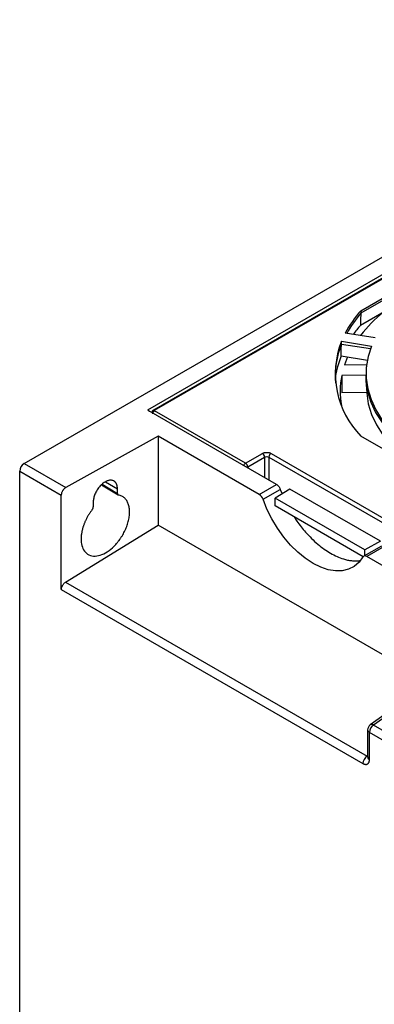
# Model space of a CAD drawing. Header units: inches. Extents: x -257 to -77, y 218 to 441.
# Tile 6 of 16: x -257 to -217, y 328 to 441. Entities that reach past the tile are written whole.
import ezdxf

# ---------------------------------------------------------------- set-up
doc = ezdxf.new("R2010")
doc.units = ezdxf.units.IN
doc.header["$MEASUREMENT"] = 0

# ---------------------------------------------------------------- blocks, each defined once
blk = doc.blocks.new('block 4')
at = {"color": 7, "lineweight": 25}
blk.add_open_spline([(-217.16, 360.3), (-217.34, 360.17), (-217.46, 359.95), (-217.46, 359.73)], degree=3, dxfattribs=at)
blk = doc.blocks.new('block 5')
at = {"color": 7, "lineweight": 25}
blk.add_lwpolyline([(-210.07, 365.29), (-217.16, 360.3)], dxfattribs=at)
blk = doc.blocks.new('block 7')
at = {"color": 7, "lineweight": 25}
blk.add_lwpolyline([(-217.46, 359.73), (-217.46, 356.58)], dxfattribs=at)
blk = doc.blocks.new('block 17')
at = {"color": 7, "lineweight": 25}
blk.add_lwpolyline([(-215.87, 380.79), (-217.9, 379.62)], dxfattribs=at)
blk = doc.blocks.new('block 27')
at = {"color": 7, "lineweight": 25}
blk.add_lwpolyline([(-217.59, 401.43), (-217.62, 401.15)], dxfattribs=at)
blk = doc.blocks.new('block 28')
at = {"color": 7, "lineweight": 25}
blk.add_lwpolyline([(-217.65, 399.77), (-217.56, 398.34)], dxfattribs=at)
blk = doc.blocks.new('block 33')
at = {"color": 7, "lineweight": 25}
blk.add_lwpolyline([(-247.92, 387.81), (-246.01, 386.64)], dxfattribs=at)
blk = doc.blocks.new('block 43')
at = {"color": 7, "lineweight": 25}
blk.add_open_spline([(-241.96, 396.37), (-241.99, 396.36), (-242.02, 396.34), (-242.04, 396.32), (-242.06, 396.29), (-242.08, 396.26), (-242.1, 396.23), (-242.11, 396.2), (-242.12, 396.17), (-242.13, 396.14), (-242.13, 396.11), (-242.13, 396.09), (-242.13, 396.06)], degree=3, knots=[0, 0, 0, 0, 1, 1, 1, 2, 2, 2, 3, 3, 3, 4, 4, 4, 4], dxfattribs=at)
blk = doc.blocks.new('block 44')
at = {"color": 7, "lineweight": 25}
blk.add_lwpolyline([(-242.14, 396.08), (-242.13, 396.07)], dxfattribs=at)
blk = doc.blocks.new('block 45')
at = {"color": 7, "lineweight": 25}
blk.add_lwpolyline([(-192.32, 425.02), (-241.97, 396.36)], dxfattribs=at)
blk = doc.blocks.new('block 292')
at = {"color": 7, "lineweight": 25}
blk.add_lwpolyline([(-257.27, 263.63), (-257.27, 389.37)], dxfattribs=at)
blk = doc.blocks.new('block 293')
at = {"color": 7, "lineweight": 25}
blk.add_lwpolyline([(-257.27, 389.37), (-252.51, 386.62)], dxfattribs=at)
blk = doc.blocks.new('block 294')
at = {"color": 7, "lineweight": 25}
blk.add_lwpolyline([(-252.51, 375.79), (-252.51, 386.62)], dxfattribs=at)
blk = doc.blocks.new('block 295')
at = {"color": 7, "lineweight": 25}
blk.add_lwpolyline([(-252.51, 375.79), (-217.99, 355.87)], dxfattribs=at)
blk = doc.blocks.new('block 296')
at = {"color": 7, "lineweight": 25}
blk.add_open_spline([(-217.99, 355.87), (-217.97, 355.86), (-217.95, 355.84), (-217.93, 355.83), (-217.91, 355.82), (-217.89, 355.82), (-217.87, 355.81), (-217.85, 355.8), (-217.83, 355.79), (-217.81, 355.79), (-217.79, 355.78), (-217.77, 355.78), (-217.75, 355.78), (-217.73, 355.77), (-217.71, 355.77), (-217.7, 355.77), (-217.68, 355.77), (-217.66, 355.77), (-217.64, 355.77), (-217.63, 355.77), (-217.61, 355.77), (-217.59, 355.77), (-217.58, 355.77), (-217.56, 355.78), (-217.55, 355.78), (-217.53, 355.79), (-217.52, 355.79), (-217.5, 355.8), (-217.48, 355.81), (-217.45, 355.82), (-217.43, 355.84), (-217.41, 355.86), (-217.39, 355.88), (-217.37, 355.9), (-217.35, 355.92), (-217.33, 355.95), (-217.32, 355.97), (-217.3, 356), (-217.29, 356.03), (-217.28, 356.07), (-217.27, 356.1), (-217.26, 356.14), (-217.26, 356.17), (-217.25, 356.21), (-217.25, 356.25), (-217.25, 356.3)], degree=3, knots=[0, 0, 0, 0, 1, 1, 1, 2, 2, 2, 3, 3, 3, 4, 4, 4, 5, 5, 5, 6, 6, 6, 7, 7, 7, 8, 8, 8, 9, 9, 9, 10, 10, 10, 11, 11, 11, 12, 12, 12, 13, 13, 13, 14, 14, 14, 15, 15, 15, 15], dxfattribs=at)
blk = doc.blocks.new('block 297')
at = {"color": 7, "lineweight": 25}
blk.add_lwpolyline([(-217.25, 356.3), (-217.25, 359.44)], dxfattribs=at)
blk = doc.blocks.new('block 298')
at = {"color": 7, "lineweight": 25}
blk.add_open_spline([(-216.78, 360.28), (-217.06, 360.09), (-217.23, 359.78), (-217.25, 359.44)], degree=3, dxfattribs=at)
blk = doc.blocks.new('block 299')
at = {"color": 7, "lineweight": 25}
blk.add_lwpolyline([(-209.7, 365.28), (-216.78, 360.28)], dxfattribs=at)
blk = doc.blocks.new('block 307')
at = {"color": 7, "lineweight": 25}
blk.add_lwpolyline([(-207.64, 373.86), (-217.55, 379.59)], dxfattribs=at)
blk = doc.blocks.new('block 308')
at = {"color": 7, "lineweight": 25}
blk.add_lwpolyline([(-215.57, 380.73), (-217.55, 379.59)], dxfattribs=at)
blk = doc.blocks.new('block 317')
at = {"color": 7, "lineweight": 25}
blk.add_open_spline([(-217.52, 356.71), (-217.8, 356.52), (-217.98, 356.21), (-217.99, 355.87)], degree=3, dxfattribs=at)
blk = doc.blocks.new('block 318')
at = {"color": 7, "lineweight": 25}
blk.add_lwpolyline([(-217.52, 356.71), (-217.4, 356.79)], dxfattribs=at)
blk = doc.blocks.new('block 367')
at = {"color": 7, "lineweight": 25}
blk.add_lwpolyline([(-241.83, 396.34), (-192.18, 425.01)], dxfattribs=at)
blk = doc.blocks.new('block 370')
at = {"color": 7, "lineweight": 25}
blk.add_lwpolyline([(-228.51, 391.4), (-209.4, 380.37)], dxfattribs=at)
blk = doc.blocks.new('block 371')
at = {"color": 7, "lineweight": 25}
blk.add_open_spline([(-229.5, 391.4), (-229.48, 391.41), (-229.47, 391.42), (-229.45, 391.43), (-229.43, 391.44), (-229.41, 391.44), (-229.39, 391.45), (-229.38, 391.46), (-229.36, 391.47), (-229.34, 391.47), (-229.32, 391.48), (-229.3, 391.48), (-229.27, 391.49), (-229.23, 391.5), (-229.19, 391.51), (-229.14, 391.51), (-229.1, 391.52), (-229.05, 391.52), (-229.01, 391.52), (-228.96, 391.52), (-228.91, 391.52), (-228.87, 391.51), (-228.82, 391.51), (-228.78, 391.5), (-228.74, 391.49), (-228.7, 391.48), (-228.65, 391.47), (-228.62, 391.45), (-228.58, 391.44), (-228.54, 391.42), (-228.51, 391.4)], degree=3, knots=[0, 0, 0, 0, 1, 1, 1, 2, 2, 2, 3, 3, 3, 4, 4, 4, 5, 5, 5, 6, 6, 6, 7, 7, 7, 8, 8, 8, 9, 9, 9, 10, 10, 10, 10], dxfattribs=at)
blk = doc.blocks.new('block 372')
at = {"color": 7, "lineweight": 25}
blk.add_lwpolyline([(-231.43, 390.29), (-229.5, 391.4)], dxfattribs=at)
blk = doc.blocks.new('block 373')
at = {"color": 7, "lineweight": 25}
blk.add_lwpolyline([(-231.43, 390.29), (-241.83, 396.29)], dxfattribs=at)
blk = doc.blocks.new('block 374')
at = {"color": 7, "lineweight": 25}
blk.add_open_spline([(-241.83, 396.29), (-241.84, 396.29), (-241.84, 396.29), (-241.84, 396.3), (-241.85, 396.3), (-241.85, 396.3), (-241.85, 396.31), (-241.85, 396.31), (-241.85, 396.32), (-241.85, 396.32), (-241.85, 396.32), (-241.85, 396.33), (-241.85, 396.33), (-241.84, 396.34), (-241.84, 396.34), (-241.83, 396.34)], degree=3, knots=[0, 0, 0, 0, 1, 1, 1, 2, 2, 2, 3, 3, 3, 4, 4, 4, 5, 5, 5, 5], dxfattribs=at)
blk = doc.blocks.new('block 375')
at = {"color": 7, "lineweight": 25}
blk.add_lwpolyline([(-217.02, 403.7), (-217.41, 402.49), (-217.61, 401.26), (-217.62, 400.02), (-217.44, 398.79), (-217.07, 397.57), (-216.51, 396.38), (-215.78, 395.22), (-214.87, 394.1), (-213.79, 393.03), (-212.55, 392.02), (-211.16, 391.08)], dxfattribs=at)
blk = doc.blocks.new('block 376')
at = {"color": 7, "lineweight": 25}
blk.add_lwpolyline([(-220.46, 404.24), (-217.02, 403.7)], dxfattribs=at)
blk = doc.blocks.new('block 377')
at = {"color": 7, "lineweight": 25}
blk.add_open_spline([(-220.46, 404.24), (-221.92, 400.5), (-221.05, 396.26), (-218.24, 393.39)], degree=3, dxfattribs=at)
blk = doc.blocks.new('block 378')
at = {"color": 7, "lineweight": 25}
blk.add_lwpolyline([(-212.7, 390.19), (-218.24, 393.39)], dxfattribs=at)
blk = doc.blocks.new('block 401')
at = {"color": 7, "lineweight": 25}
blk.add_lwpolyline([(-218.24, 407.75), (-205.95, 414.85)], dxfattribs=at)
blk = doc.blocks.new('block 402')
at = {"color": 7, "lineweight": 25}
blk.add_open_spline([(-218.24, 407.75), (-218.94, 406.97), (-219.53, 406.1), (-220.02, 405.18)], degree=3, dxfattribs=at)
blk = doc.blocks.new('block 403')
at = {"color": 7, "lineweight": 25}
blk.add_lwpolyline([(-216.58, 404.65), (-220.02, 405.18)], dxfattribs=at)
blk = doc.blocks.new('block 407')
at = {"color": 7, "lineweight": 25}
blk.add_lwpolyline([(-252.03, 376.63), (-241.43, 383.17)], dxfattribs=at)
blk = doc.blocks.new('block 408')
at = {"color": 7, "lineweight": 25}
blk.add_lwpolyline([(-210.25, 365.17), (-241.43, 383.17)], dxfattribs=at)
blk = doc.blocks.new('block 409')
at = {"color": 7, "lineweight": 25}
blk.add_lwpolyline([(-252.03, 376.63), (-217.52, 356.71)], dxfattribs=at)
blk = doc.blocks.new('block 410')
at = {"color": 7, "lineweight": 25}
blk.add_open_spline([(-252.51, 375.79), (-252.51, 375.82), (-252.51, 375.84), (-252.51, 375.86), (-252.5, 375.88), (-252.5, 375.9), (-252.5, 375.93), (-252.49, 375.95), (-252.49, 375.97), (-252.48, 375.99), (-252.48, 376.01), (-252.47, 376.04), (-252.46, 376.06), (-252.46, 376.08), (-252.45, 376.1), (-252.44, 376.13), (-252.43, 376.15), (-252.42, 376.17), (-252.41, 376.2), (-252.4, 376.22), (-252.38, 376.24), (-252.37, 376.26), (-252.35, 376.3), (-252.32, 376.34), (-252.3, 376.38), (-252.27, 376.41), (-252.25, 376.45), (-252.22, 376.48), (-252.19, 376.51), (-252.16, 376.54), (-252.13, 376.56), (-252.1, 376.59), (-252.06, 376.61), (-252.03, 376.63)], degree=3, knots=[0, 0, 0, 0, 1, 1, 1, 2, 2, 2, 3, 3, 3, 4, 4, 4, 5, 5, 5, 6, 6, 6, 7, 7, 7, 8, 8, 8, 9, 9, 9, 10, 10, 10, 11, 11, 11, 11], dxfattribs=at)
blk = doc.blocks.new('block 412')
at = {"color": 7, "lineweight": 25}
blk.add_open_spline([(-217.55, 379.59), (-217.67, 379.69), (-217.87, 379.68), (-217.97, 379.55), (-217.98, 379.54), (-217.98, 379.54), (-217.99, 379.53)], degree=3, knots=[0, 0, 0, 0, 1, 1, 1, 2, 2, 2, 2], dxfattribs=at)
blk = doc.blocks.new('block 413')
at = {"color": 7, "lineweight": 25}
blk.add_lwpolyline([(-241.43, 393.37), (-241.43, 383.17)], dxfattribs=at)
blk = doc.blocks.new('block 414')
at = {"color": 7, "lineweight": 25}
blk.add_lwpolyline([(-229.87, 386.7), (-241.43, 393.37)], dxfattribs=at)
blk = doc.blocks.new('block 415')
at = {"color": 7, "lineweight": 25}
blk.add_open_spline([(-229.43, 386.14), (-229.51, 386.37), (-229.67, 386.57), (-229.87, 386.7)], degree=3, dxfattribs=at)
blk = doc.blocks.new('block 416')
at = {"color": 7, "lineweight": 25}
blk.add_lwpolyline([(-217.99, 379.53), (-218.44, 378.92), (-219, 378.45), (-219.64, 378.13), (-220.36, 377.95), (-221.14, 377.93), (-221.97, 378.07), (-222.83, 378.36), (-223.71, 378.8), (-224.59, 379.38), (-225.45, 380.08), (-226.28, 380.9), (-227.06, 381.82), (-227.78, 382.83), (-228.42, 383.89), (-228.98, 385), (-229.43, 386.14)], dxfattribs=at)
blk = doc.blocks.new('block 464')
at = {"color": 7, "lineweight": 25}
blk.add_lwpolyline([(-217.67, 400.37), (-220.43, 400.34)], dxfattribs=at)
blk = doc.blocks.new('block 465')
at = {"color": 7, "lineweight": 25}
blk.add_open_spline([(-220.43, 400.34), (-220.66, 399.2), (-220.66, 398.02), (-220.45, 396.88)], degree=3, dxfattribs=at)
blk = doc.blocks.new('block 477')
at = {"color": 7, "lineweight": 25}
blk.add_open_spline([(-215.66, 407.58), (-216.63, 406.79), (-217.51, 405.9), (-218.28, 404.91)], degree=3, dxfattribs=at)
blk = doc.blocks.new('block 478')
at = {"color": 7, "lineweight": 25}
blk.add_lwpolyline([(-219.76, 402.45), (-220.11, 401.55)], dxfattribs=at)
blk = doc.blocks.new('block 479')
at = {"color": 7, "lineweight": 25}
blk.add_lwpolyline([(-220.11, 401.55), (-217.57, 401.58)], dxfattribs=at)
blk = doc.blocks.new('block 485')
at = {"color": 7, "lineweight": 25}
blk.add_lwpolyline([(-220.43, 400.34), (-220.43, 398.34)], dxfattribs=at)
blk = doc.blocks.new('block 490')
at = {"color": 7, "lineweight": 25}
blk.add_lwpolyline([(-229.43, 386.14), (-227.45, 387.28)], dxfattribs=at)
blk = doc.blocks.new('block 491')
at = {"color": 7, "lineweight": 25}
blk.add_open_spline([(-225.87, 384.12), (-225.76, 383.96), (-225.66, 383.8), (-225.55, 383.65), (-225.4, 383.42), (-225.24, 383.21), (-225.07, 383), (-224.91, 382.79), (-224.74, 382.58), (-224.56, 382.39), (-224.12, 381.88), (-223.65, 381.41), (-223.16, 381), (-222.68, 380.59), (-222.19, 380.25), (-221.7, 379.96), (-221.2, 379.68), (-220.71, 379.46), (-220.23, 379.31), (-220.07, 379.26), (-219.92, 379.22), (-219.76, 379.18), (-219.6, 379.15), (-219.45, 379.13), (-219.3, 379.11), (-219.14, 379.09), (-218.99, 379.08), (-218.84, 379.08), (-218.71, 379.08), (-218.58, 379.08), (-218.46, 379.1), (-218.43, 379.1), (-218.41, 379.1), (-218.38, 379.11)], degree=3, knots=[0, 0, 0, 0, 1, 1, 1, 2, 2, 2, 3, 3, 3, 4, 4, 4, 5, 5, 5, 6, 6, 6, 7, 7, 7, 8, 8, 8, 9, 9, 9, 10, 10, 10, 11, 11, 11, 11], dxfattribs=at)
blk = doc.blocks.new('block 492')
at = {"color": 7, "lineweight": 25}
blk.add_lwpolyline([(-227.45, 387.28), (-227.24, 386.77)], dxfattribs=at)
blk = doc.blocks.new('block 500')
at = {"color": 7, "lineweight": 25}
blk.add_lwpolyline([(-228.76, 390.98), (-209.65, 379.95)], dxfattribs=at)
blk = doc.blocks.new('block 501')
at = {"color": 7, "lineweight": 25}
blk.add_open_spline([(-228.51, 391.4), (-228.66, 391.31), (-228.75, 391.15), (-228.76, 390.98)], degree=3, dxfattribs=at)
blk = doc.blocks.new('block 505')
at = {"color": 7, "lineweight": 25}
blk.add_lwpolyline([(-242.62, 396.4), (-192.23, 425.49)], dxfattribs=at)
blk = doc.blocks.new('block 506')
at = {"color": 7, "lineweight": 25}
blk.add_open_spline([(-242.62, 396.4), (-242.61, 396.39), (-242.61, 396.38), (-242.6, 396.37), (-242.59, 396.35), (-242.58, 396.34), (-242.57, 396.33), (-242.55, 396.32), (-242.54, 396.31), (-242.53, 396.3), (-242.51, 396.29), (-242.5, 396.28), (-242.48, 396.27)], degree=3, knots=[0, 0, 0, 0, 1, 1, 1, 2, 2, 2, 3, 3, 3, 4, 4, 4, 4], dxfattribs=at)
blk = doc.blocks.new('block 507')
at = {"color": 7, "lineweight": 25}
blk.add_lwpolyline([(-229.87, 386.7), (-227.89, 387.84)], dxfattribs=at)
blk = doc.blocks.new('block 508')
at = {"color": 7, "lineweight": 25}
blk.add_lwpolyline([(-241.43, 393.37), (-252.01, 387.48)], dxfattribs=at)
blk = doc.blocks.new('block 509')
at = {"color": 7, "lineweight": 25}
blk.add_lwpolyline([(-256.77, 390.23), (-252.01, 387.48)], dxfattribs=at)
blk = doc.blocks.new('block 510')
at = {"color": 7, "lineweight": 25}
blk.add_lwpolyline([(-256.77, 390.23), (-168.67, 441.09)], dxfattribs=at)
blk = doc.blocks.new('block 516')
at = {"color": 7, "lineweight": 25}
blk.add_lwpolyline([(-227.89, 387.84), (-242.48, 396.27)], dxfattribs=at)
blk = doc.blocks.new('block 517')
at = {"color": 7, "lineweight": 25}
blk.add_lwpolyline([(-217.79, 380.35), (-228.05, 386.28)], dxfattribs=at)
blk = doc.blocks.new('block 518')
at = {"color": 7, "lineweight": 25}
blk.add_lwpolyline([(-226.35, 387.32), (-228.05, 386.28)], dxfattribs=at)
blk = doc.blocks.new('block 519')
at = {"color": 7, "lineweight": 25}
blk.add_lwpolyline([(-215.97, 381.33), (-217.79, 380.35)], dxfattribs=at)
blk = doc.blocks.new('block 520')
at = {"color": 7, "lineweight": 25}
blk.add_lwpolyline([(-215.97, 381.33), (-226.35, 387.32)], dxfattribs=at)
blk = doc.blocks.new('block 521')
at = {"color": 7, "lineweight": 25}
blk.add_lwpolyline([(-217.79, 379.68), (-217.79, 380.35)], dxfattribs=at)
blk = doc.blocks.new('block 523')
at = {"color": 7, "lineweight": 25}
blk.add_lwpolyline([(-217.97, 379.56), (-228.05, 385.38)], dxfattribs=at)
blk = doc.blocks.new('block 524')
at = {"color": 7, "lineweight": 25}
blk.add_lwpolyline([(-228.05, 385.38), (-228.05, 386.28)], dxfattribs=at)
blk = doc.blocks.new('block 667')
at = {"color": 7, "lineweight": 25}
blk.add_open_spline([(-227.89, 387.84), (-227.88, 387.84), (-227.86, 387.83), (-227.85, 387.82), (-227.83, 387.81), (-227.82, 387.79), (-227.8, 387.78), (-227.79, 387.77), (-227.77, 387.76), (-227.76, 387.75), (-227.74, 387.73), (-227.73, 387.72), (-227.72, 387.71), (-227.7, 387.69), (-227.69, 387.68), (-227.67, 387.66), (-227.66, 387.65), (-227.65, 387.63), (-227.63, 387.61), (-227.61, 387.58), (-227.58, 387.54), (-227.56, 387.51), (-227.54, 387.47), (-227.52, 387.44), (-227.5, 387.4), (-227.48, 387.36), (-227.47, 387.32), (-227.45, 387.28)], degree=3, knots=[0, 0, 0, 0, 1, 1, 1, 2, 2, 2, 3, 3, 3, 4, 4, 4, 5, 5, 5, 6, 6, 6, 7, 7, 7, 8, 8, 8, 9, 9, 9, 9], dxfattribs=at)
blk = doc.blocks.new('block 688')
at = {"color": 7, "lineweight": 25}
blk.add_open_spline([(-248.98, 384.95), (-248.97, 384.96), (-248.96, 384.97), (-248.95, 384.99), (-248.94, 385), (-248.93, 385.01), (-248.93, 385.02), (-248.92, 385.04), (-248.91, 385.05), (-248.91, 385.06), (-248.9, 385.08), (-248.9, 385.09), (-248.89, 385.1), (-248.88, 385.13), (-248.87, 385.16), (-248.87, 385.18), (-248.86, 385.21), (-248.86, 385.23), (-248.86, 385.26)], degree=3, knots=[0, 0, 0, 0, 1, 1, 1, 2, 2, 2, 3, 3, 3, 4, 4, 4, 5, 5, 5, 6, 6, 6, 6], dxfattribs=at)
blk = doc.blocks.new('block 689')
at = {"color": 7, "lineweight": 25}
blk.add_open_spline([(-248.98, 384.95), (-249.01, 384.91), (-249.04, 384.87), (-249.07, 384.82), (-249.1, 384.78), (-249.13, 384.74), (-249.16, 384.69), (-249.19, 384.65), (-249.22, 384.61), (-249.25, 384.56), (-249.28, 384.52), (-249.31, 384.48), (-249.34, 384.43), (-249.37, 384.39), (-249.39, 384.34), (-249.42, 384.3), (-249.45, 384.25), (-249.47, 384.21), (-249.5, 384.16), (-249.52, 384.12), (-249.55, 384.07), (-249.57, 384.03), (-249.6, 383.98), (-249.62, 383.94), (-249.64, 383.89), (-249.67, 383.84), (-249.69, 383.8), (-249.71, 383.75), (-249.73, 383.71), (-249.75, 383.66), (-249.77, 383.62), (-249.79, 383.57), (-249.81, 383.53), (-249.83, 383.48), (-249.85, 383.44), (-249.87, 383.39), (-249.89, 383.35), (-249.9, 383.3), (-249.92, 383.26), (-249.94, 383.21), (-249.95, 383.17), (-249.97, 383.12), (-249.98, 383.08), (-250, 383.03), (-250.01, 382.99), (-250.03, 382.94), (-250.04, 382.9), (-250.05, 382.86), (-250.07, 382.81), (-250.08, 382.77), (-250.09, 382.73), (-250.1, 382.68), (-250.11, 382.64), (-250.12, 382.6), (-250.13, 382.55), (-250.14, 382.51), (-250.15, 382.47), (-250.16, 382.43), (-250.17, 382.38), (-250.17, 382.34), (-250.18, 382.3), (-250.19, 382.26), (-250.2, 382.22), (-250.2, 382.18), (-250.21, 382.14), (-250.21, 382.1), (-250.22, 382.06), (-250.22, 382.02), (-250.23, 381.98), (-250.23, 381.94), (-250.23, 381.9), (-250.24, 381.86), (-250.24, 381.82), (-250.24, 381.79), (-250.24, 381.75), (-250.24, 381.71), (-250.24, 381.67), (-250.25, 381.64), (-250.25, 381.6), (-250.25, 381.33), (-250.21, 381.07), (-250.15, 380.85), (-250.09, 380.6), (-249.99, 380.39), (-249.86, 380.21), (-249.72, 380.03), (-249.55, 379.88), (-249.35, 379.78), (-249.14, 379.68), (-248.9, 379.63), (-248.64, 379.64), (-248.39, 379.65), (-248.13, 379.71), (-247.86, 379.81), (-247.6, 379.92), (-247.32, 380.07), (-247.05, 380.27), (-246.79, 380.47), (-246.52, 380.7), (-246.28, 380.97), (-246.22, 381.04), (-246.15, 381.12), (-246.09, 381.19), (-246.03, 381.27), (-245.96, 381.35), (-245.9, 381.43), (-245.84, 381.51), (-245.79, 381.59), (-245.73, 381.67), (-245.67, 381.75), (-245.62, 381.84), (-245.56, 381.93), (-245.51, 382.01), (-245.46, 382.1), (-245.41, 382.19), (-245.36, 382.28), (-245.31, 382.37), (-245.27, 382.46), (-245.23, 382.55), (-245.18, 382.65), (-245.14, 382.74), (-245.1, 382.83), (-245.07, 382.93), (-245.03, 383.02), (-245, 383.11), (-244.96, 383.21), (-244.93, 383.3), (-244.9, 383.4), (-244.88, 383.49), (-244.85, 383.58), (-244.83, 383.68), (-244.81, 383.77), (-244.79, 383.86), (-244.77, 383.96), (-244.75, 384.05), (-244.74, 384.14), (-244.73, 384.23), (-244.72, 384.32), (-244.71, 384.41), (-244.71, 384.5), (-244.7, 384.59), (-244.7, 384.67), (-244.7, 384.76), (-244.7, 384.84), (-244.71, 384.93), (-244.72, 385.01), (-244.73, 385.09), (-244.74, 385.17), (-244.75, 385.25), (-244.76, 385.32), (-244.78, 385.4), (-244.8, 385.47), (-244.82, 385.54), (-244.85, 385.61), (-244.87, 385.68), (-244.9, 385.75), (-244.93, 385.81), (-244.96, 385.87), (-244.99, 385.93), (-245.03, 385.99), (-245.07, 386.05), (-245.11, 386.1), (-245.15, 386.15), (-245.19, 386.2), (-245.23, 386.25), (-245.28, 386.29), (-245.33, 386.34), (-245.38, 386.38), (-245.43, 386.41), (-245.49, 386.45), (-245.54, 386.48), (-245.6, 386.51), (-245.66, 386.53), (-245.72, 386.56), (-245.78, 386.58), (-245.84, 386.6), (-245.91, 386.61), (-245.97, 386.63)], degree=3, knots=[0, 0, 0, 0, 1, 1, 1, 2, 2, 2, 3, 3, 3, 4, 4, 4, 5, 5, 5, 6, 6, 6, 7, 7, 7, 8, 8, 8, 9, 9, 9, 10, 10, 10, 11, 11, 11, 12, 12, 12, 13, 13, 13, 14, 14, 14, 15, 15, 15, 16, 16, 16, 17, 17, 17, 18, 18, 18, 19, 19, 19, 20, 20, 20, 21, 21, 21, 22, 22, 22, 23, 23, 23, 24, 24, 24, 25, 25, 25, 26, 26, 26, 27, 27, 27, 28, 28, 28, 29, 29, 29, 30, 30, 30, 31, 31, 31, 32, 32, 32, 33, 33, 33, 34, 34, 34, 35, 35, 35, 36, 36, 36, 37, 37, 37, 38, 38, 38, 39, 39, 39, 40, 40, 40, 41, 41, 41, 42, 42, 42, 43, 43, 43, 44, 44, 44, 45, 45, 45, 46, 46, 46, 47, 47, 47, 48, 48, 48, 49, 49, 49, 50, 50, 50, 51, 51, 51, 52, 52, 52, 53, 53, 53, 54, 54, 54, 55, 55, 55, 56, 56, 56, 57, 57, 57, 58, 58, 58, 59, 59, 59, 59], dxfattribs=at)
blk = doc.blocks.new('block 690')
at = {"color": 7, "lineweight": 25}
blk.add_open_spline([(-246.09, 386.8), (-246.09, 386.79), (-246.09, 386.78), (-246.08, 386.77), (-246.08, 386.76), (-246.08, 386.75), (-246.08, 386.74), (-246.08, 386.73), (-246.07, 386.72), (-246.07, 386.71), (-246.07, 386.7), (-246.06, 386.69), (-246.06, 386.68), (-246.05, 386.67), (-246.03, 386.65), (-246.02, 386.64), (-246, 386.64), (-245.99, 386.63), (-245.97, 386.63)], degree=3, knots=[0, 0, 0, 0, 1, 1, 1, 2, 2, 2, 3, 3, 3, 4, 4, 4, 5, 5, 5, 6, 6, 6, 6], dxfattribs=at)
blk = doc.blocks.new('block 691')
at = {"color": 7, "lineweight": 25}
blk.add_lwpolyline([(-246.09, 386.8), (-246.09, 387.35)], dxfattribs=at)
blk = doc.blocks.new('block 692')
at = {"color": 7, "lineweight": 25}
blk.add_open_spline([(-246.09, 387.35), (-246.09, 387.38), (-246.09, 387.41), (-246.09, 387.44), (-246.09, 387.47), (-246.09, 387.51), (-246.1, 387.54), (-246.1, 387.57), (-246.11, 387.6), (-246.11, 387.63), (-246.12, 387.66), (-246.12, 387.7), (-246.13, 387.73), (-246.14, 387.76), (-246.15, 387.79), (-246.16, 387.82), (-246.17, 387.85), (-246.18, 387.88), (-246.2, 387.9), (-246.21, 387.93), (-246.23, 387.96), (-246.24, 387.99), (-246.26, 388.01), (-246.28, 388.04), (-246.3, 388.06), (-246.32, 388.09), (-246.34, 388.11), (-246.36, 388.13), (-246.38, 388.15), (-246.41, 388.18), (-246.43, 388.19), (-246.46, 388.21), (-246.48, 388.23), (-246.51, 388.25), (-246.54, 388.26), (-246.57, 388.27), (-246.6, 388.29), (-246.64, 388.3), (-246.67, 388.31), (-246.7, 388.31), (-246.74, 388.32), (-246.78, 388.32), (-246.81, 388.33), (-246.85, 388.33), (-246.89, 388.33), (-246.93, 388.33), (-246.97, 388.32), (-247.01, 388.32), (-247.06, 388.31), (-247.1, 388.3), (-247.14, 388.29), (-247.19, 388.27), (-247.24, 388.26), (-247.28, 388.24), (-247.33, 388.22), (-247.38, 388.2), (-247.42, 388.18), (-247.47, 388.15), (-247.56, 388.1), (-247.64, 388.05), (-247.72, 387.99), (-247.8, 387.93), (-247.87, 387.86), (-247.95, 387.79), (-248.02, 387.72), (-248.09, 387.64), (-248.15, 387.57), (-248.22, 387.49), (-248.28, 387.41), (-248.33, 387.33), (-248.39, 387.25), (-248.44, 387.17), (-248.49, 387.08), (-248.53, 387), (-248.57, 386.92), (-248.61, 386.84), (-248.65, 386.76), (-248.68, 386.68), (-248.71, 386.6), (-248.73, 386.53), (-248.76, 386.45), (-248.78, 386.38), (-248.8, 386.31), (-248.81, 386.24), (-248.83, 386.17), (-248.84, 386.1), (-248.85, 386.04), (-248.85, 385.97), (-248.86, 385.92), (-248.86, 385.86), (-248.86, 385.8)], degree=3, knots=[0, 0, 0, 0, 1, 1, 1, 2, 2, 2, 3, 3, 3, 4, 4, 4, 5, 5, 5, 6, 6, 6, 7, 7, 7, 8, 8, 8, 9, 9, 9, 10, 10, 10, 11, 11, 11, 12, 12, 12, 13, 13, 13, 14, 14, 14, 15, 15, 15, 16, 16, 16, 17, 17, 17, 18, 18, 18, 19, 19, 19, 20, 20, 20, 21, 21, 21, 22, 22, 22, 23, 23, 23, 24, 24, 24, 25, 25, 25, 26, 26, 26, 27, 27, 27, 28, 28, 28, 29, 29, 29, 30, 30, 30, 30], dxfattribs=at)
blk = doc.blocks.new('block 693')
at = {"color": 7, "lineweight": 25}
blk.add_lwpolyline([(-248.86, 385.8), (-248.86, 385.26)], dxfattribs=at)
blk = doc.blocks.new('block 694')
at = {"color": 7, "lineweight": 25}
blk.add_open_spline([(-252.01, 387.48), (-252.02, 387.47), (-252.04, 387.46), (-252.06, 387.45), (-252.07, 387.44), (-252.09, 387.42), (-252.11, 387.41), (-252.12, 387.4), (-252.14, 387.39), (-252.15, 387.37), (-252.17, 387.36), (-252.18, 387.34), (-252.2, 387.33), (-252.21, 387.31), (-252.23, 387.3), (-252.24, 387.28), (-252.26, 387.26), (-252.27, 387.25), (-252.28, 387.23), (-252.3, 387.21), (-252.31, 387.19), (-252.32, 387.17), (-252.34, 387.15), (-252.35, 387.13), (-252.36, 387.11), (-252.38, 387.07), (-252.41, 387.03), (-252.43, 386.99), (-252.44, 386.95), (-252.46, 386.91), (-252.47, 386.87), (-252.48, 386.82), (-252.49, 386.78), (-252.5, 386.74), (-252.51, 386.7), (-252.51, 386.66), (-252.51, 386.62)], degree=3, knots=[0, 0, 0, 0, 1, 1, 1, 2, 2, 2, 3, 3, 3, 4, 4, 4, 5, 5, 5, 6, 6, 6, 7, 7, 7, 8, 8, 8, 9, 9, 9, 10, 10, 10, 11, 11, 11, 12, 12, 12, 12], dxfattribs=at)
blk = doc.blocks.new('block 697')
at = {"color": 7, "lineweight": 25}
blk.add_open_spline([(-256.77, 390.23), (-257.07, 390.04), (-257.25, 389.72), (-257.27, 389.37)], degree=3, dxfattribs=at)
blk = doc.blocks.new('block 752')
at = {"color": 7, "lineweight": 25}
blk.add_open_spline([(-231.18, 389.86), (-231.18, 389.88), (-231.18, 389.89), (-231.19, 389.9), (-231.19, 389.92), (-231.19, 389.93), (-231.19, 389.94), (-231.2, 389.95), (-231.2, 389.96), (-231.2, 389.98), (-231.21, 389.99), (-231.21, 390), (-231.21, 390.01), (-231.22, 390.02), (-231.22, 390.03), (-231.23, 390.04), (-231.23, 390.05), (-231.23, 390.06), (-231.24, 390.07), (-231.24, 390.07), (-231.25, 390.08), (-231.25, 390.09), (-231.27, 390.12), (-231.29, 390.15), (-231.31, 390.17), (-231.33, 390.2), (-231.35, 390.22), (-231.37, 390.24), (-231.39, 390.26), (-231.41, 390.27), (-231.43, 390.29)], degree=3, knots=[0, 0, 0, 0, 1, 1, 1, 2, 2, 2, 3, 3, 3, 4, 4, 4, 5, 5, 5, 6, 6, 6, 7, 7, 7, 8, 8, 8, 9, 9, 9, 10, 10, 10, 10], dxfattribs=at)
blk = doc.blocks.new('block 753')
at = {"color": 7, "lineweight": 25}
blk.add_open_spline([(-231.18, 389.86), (-231.2, 389.86), (-231.21, 389.85), (-231.23, 389.84), (-231.24, 389.84), (-231.26, 389.83), (-231.27, 389.82), (-231.28, 389.82), (-231.29, 389.81), (-231.3, 389.81)], degree=3, knots=[0, 0, 0, 0, 1, 1, 1, 2, 2, 2, 3, 3, 3, 3], dxfattribs=at)
blk = doc.blocks.new('block 754')
at = {"color": 7, "lineweight": 25}
blk.add_lwpolyline([(-231.18, 389.86), (-231.18, 389.74)], dxfattribs=at)
blk = doc.blocks.new('block 755')
at = {"color": 7, "lineweight": 25}
blk.add_open_spline([(-229.25, 390.98), (-229.26, 391.15), (-229.35, 391.31), (-229.5, 391.4)], degree=3, dxfattribs=at)
blk = doc.blocks.new('block 756')
at = {"color": 7, "lineweight": 25}
blk.add_lwpolyline([(-231.18, 389.86), (-229.25, 390.98)], dxfattribs=at)
blk = doc.blocks.new('block 757')
at = {"color": 7, "lineweight": 25}
blk.add_open_spline([(-242.03, 395.93), (-242.03, 395.94), (-242.03, 395.95), (-242.03, 395.96), (-242.03, 395.97), (-242.03, 395.99), (-242.03, 396), (-242.02, 396.01), (-242.02, 396.02), (-242.02, 396.04), (-242.01, 396.05), (-242.01, 396.06), (-242.01, 396.07), (-242, 396.08), (-242, 396.09), (-241.99, 396.1), (-241.99, 396.11), (-241.98, 396.12), (-241.98, 396.13), (-241.96, 396.16), (-241.94, 396.19), (-241.92, 396.22), (-241.9, 396.23), (-241.88, 396.25), (-241.87, 396.26), (-241.86, 396.27), (-241.84, 396.28), (-241.83, 396.29)], degree=3, knots=[0, 0, 0, 0, 1, 1, 1, 2, 2, 2, 3, 3, 3, 4, 4, 4, 5, 5, 5, 6, 6, 6, 7, 7, 7, 8, 8, 8, 9, 9, 9, 9], dxfattribs=at)
blk = doc.blocks.new('block 772')
at = {"color": 7, "lineweight": 25}
blk.add_lwpolyline([(-217.62, 401.15), (-217.64, 400.96), (-217.65, 399.73), (-217.47, 398.5), (-217.1, 397.28), (-216.54, 396.09), (-215.81, 394.93), (-214.9, 393.81), (-213.82, 392.74), (-212.59, 391.73), (-211.42, 390.93)], dxfattribs=at)
blk = doc.blocks.new('block 774')
at = {"color": 7, "lineweight": 25}
blk.add_open_spline([(-229.25, 390.98), (-229.19, 391.02), (-229.1, 391.04), (-229.01, 391.04), (-228.91, 391.04), (-228.82, 391.02), (-228.76, 390.98)], degree=3, knots=[0, 0, 0, 0, 1, 1, 1, 2, 2, 2, 2], dxfattribs=at)
blk = doc.blocks.new('block 776')
at = {"color": 7, "lineweight": 25}
blk.add_lwpolyline([(-217.56, 398.34), (-217.56, 398.32), (-217.38, 397.09), (-217.01, 395.87), (-216.45, 394.67), (-215.71, 393.51), (-214.8, 392.38), (-213.71, 391.31), (-212.48, 390.31)], dxfattribs=at)
blk = doc.blocks.new('block 810')
at = {"color": 7, "lineweight": 25}
blk.add_lwpolyline([(-220.44, 403.93), (-220.44, 404.03), (-220.45, 404.1), (-220.45, 404.17), (-220.46, 404.24)], dxfattribs=at)
blk = doc.blocks.new('block 811')
at = {"color": 7, "lineweight": 25}
blk.add_open_spline([(-220.44, 403.93), (-221.03, 402.51), (-221.26, 400.97), (-221.13, 399.44)], degree=3, dxfattribs=at)
blk = doc.blocks.new('block 812')
at = {"color": 7, "lineweight": 25}
blk.add_lwpolyline([(-220.5, 402.57), (-220.47, 403.33), (-220.44, 403.93)], dxfattribs=at)
blk = doc.blocks.new('block 813')
at = {"color": 7, "lineweight": 25}
blk.add_lwpolyline([(-220.5, 402.57), (-220.96, 401.19), (-221.16, 400.17)], dxfattribs=at)
blk = doc.blocks.new('block 838')
at = {"color": 7, "lineweight": 25}
blk.add_open_spline([(-241.97, 396.36), (-241.97, 396.36), (-241.96, 396.37), (-241.95, 396.37), (-241.94, 396.37), (-241.92, 396.37), (-241.91, 396.37), (-241.9, 396.37), (-241.89, 396.37), (-241.87, 396.36), (-241.86, 396.36), (-241.85, 396.35), (-241.83, 396.34)], degree=3, knots=[0, 0, 0, 0, 1, 1, 1, 2, 2, 2, 3, 3, 3, 4, 4, 4, 4], dxfattribs=at)
blk = doc.blocks.new('block 840')
at = {"color": 7, "lineweight": 25}
blk.add_open_spline([(-242.62, 396.4), (-242.57, 396.32), (-242.49, 396.28), (-242.42, 396.24)], degree=3, dxfattribs=at)
blk = doc.blocks.new('block 895')
at = {"color": 7, "lineweight": 25}
blk.add_lwpolyline([(-217.56, 398.37), (-220.43, 398.34)], dxfattribs=at)
blk = doc.blocks.new('block 938')
at = {"color": 7, "lineweight": 25}
blk.add_lwpolyline([(-220.44, 403.93), (-217.13, 403.42)], dxfattribs=at)
blk = doc.blocks.new('block 939')
at = {"color": 7, "lineweight": 25}
blk.add_lwpolyline([(-220.5, 402.57), (-217.49, 402.1)], dxfattribs=at)
blk = doc.blocks.new('block 998')
at = {"color": 7, "lineweight": 25}
blk.add_lwpolyline([(-218.24, 407.75), (-218.24, 407.65), (-218.23, 407.59), (-218.23, 407.52), (-218.22, 407.46)], dxfattribs=at)
blk = doc.blocks.new('block 999')
at = {"color": 7, "lineweight": 25}
blk.add_open_spline([(-218.22, 407.46), (-218.84, 406.75), (-219.39, 405.98), (-219.85, 405.15)], degree=3, dxfattribs=at)
blk = doc.blocks.new('block 1001')
at = {"color": 7, "lineweight": 25}
blk.add_lwpolyline([(-218.22, 407.46), (-218.26, 406.67), (-218.29, 406.06)], dxfattribs=at)
blk = doc.blocks.new('block 1002')
at = {"color": 7, "lineweight": 25}
blk.add_open_spline([(-218.29, 406.06), (-218.58, 405.73), (-218.85, 405.39), (-219.11, 405.04)], degree=3, dxfattribs=at)
blk = doc.blocks.new('block 1073')
at = {"color": 7, "lineweight": 25}
blk.add_lwpolyline([(-205.93, 414.55), (-218.22, 407.46)], dxfattribs=at)
blk = doc.blocks.new('block 1077')
at = {"color": 7, "lineweight": 25}
blk.add_lwpolyline([(-205.99, 413.16), (-218.29, 406.06)], dxfattribs=at)
blk = doc.blocks.new('block 1298')
at = {"color": 253, "lineweight": 25}
blk.add_lwpolyline([(-214.28, 357.72), (-217.25, 359.44)], dxfattribs=at)
blk = doc.blocks.new('block 1300')
at = {"color": 253, "lineweight": 25}
blk.add_lwpolyline([(-213.8, 358.56), (-216.78, 360.28)], dxfattribs=at)
blk = doc.blocks.new('block 1305')
at = {"color": 253, "lineweight": 25}
blk.add_open_spline([(-216.78, 360.28), (-216.89, 360.36), (-217.04, 360.37), (-217.16, 360.3)], degree=3, dxfattribs=at)
blk = doc.blocks.new('block 1306')
at = {"color": 253, "lineweight": 25}
blk.add_open_spline([(-217.46, 359.73), (-217.45, 359.6), (-217.37, 359.49), (-217.25, 359.44)], degree=3, dxfattribs=at)
blk = doc.blocks.new('block 1310')
at = {"color": 253, "lineweight": 25}
blk.add_open_spline([(-217.45, 356.59), (-217.45, 356.46), (-217.37, 356.35), (-217.25, 356.3)], degree=3, dxfattribs=at)
blk = doc.blocks.new('block 1314')
at = {"color": 253, "lineweight": 25}
blk.add_open_spline([(-217.52, 356.71), (-217.51, 356.7), (-217.5, 356.7), (-217.49, 356.69), (-217.49, 356.69), (-217.48, 356.68), (-217.47, 356.68), (-217.46, 356.68), (-217.45, 356.67), (-217.44, 356.67)], degree=3, knots=[0, 0, 0, 0, 1, 1, 1, 2, 2, 2, 3, 3, 3, 3], dxfattribs=at)
blk = doc.blocks.new('block 1331')
at = {"color": 253, "lineweight": 25}
blk.add_lwpolyline([(-228.76, 390.98), (-228.76, 388.34)], dxfattribs=at)
blk = doc.blocks.new('block 1351')
at = {"color": 253, "lineweight": 25}
blk.add_open_spline([(-231.43, 390.29), (-231.54, 390.22), (-231.61, 390.12), (-231.63, 390)], degree=3, dxfattribs=at)
blk = doc.blocks.new('block 1352')
at = {"color": 253, "lineweight": 25}
blk.add_lwpolyline([(-247.45, 388.16), (-246.09, 387.35)], dxfattribs=at)
blk = doc.blocks.new('block 1354')
at = {"color": 253, "lineweight": 25}
blk.add_lwpolyline([(-229.25, 390.98), (-229.25, 388.63)], dxfattribs=at)
blk = doc.blocks.new('block 1363')
at = {"color": 253, "lineweight": 25}
blk.add_lwpolyline([(-247.85, 387.87), (-246.09, 386.8)], dxfattribs=at)
blk = doc.blocks.new('block 1369')
at = {"color": 253, "lineweight": 25}
blk.add_lwpolyline([(-242.42, 396.23), (-242.42, 396.24)], dxfattribs=at)

msp = doc.modelspace()

# ---------------------------------------------------------------- block references
for name in ['block 510', 'block 505', 'block 45', 'block 367', 'block 401', 'block 1073', 'block 1077', 'block 402', 'block 999', 'block 1001', 'block 477', 'block 998', 'block 403', 'block 1002', 'block 377', 'block 811', 'block 812', 'block 376', 'block 810', 'block 938', 'block 375', 'block 813', 'block 939', 'block 478', 'block 479', 'block 772', 'block 27', 'block 465', 'block 464', 'block 485', 'block 28', 'block 895', 'block 776', 'block 506', 'block 840', 'block 516', 'block 1369', 'block 44', 'block 43', 'block 757', 'block 838', 'block 374', 'block 373', 'block 508', 'block 413', 'block 414', 'block 378', 'block 371', 'block 372', 'block 756', 'block 755', 'block 774', 'block 1354', 'block 501', 'block 500', 'block 1331', 'block 370', 'block 697', 'block 292', 'block 293', 'block 509', 'block 1351', 'block 752', 'block 753', 'block 754', 'block 692', 'block 1352', 'block 694', 'block 33', 'block 1363', 'block 691', 'block 507', 'block 490', 'block 518', 'block 667', 'block 492', 'block 520', 'block 294', 'block 689', 'block 690', 'block 415', 'block 416', 'block 517', 'block 524', 'block 688', 'block 693', 'block 523', 'block 491', 'block 407', 'block 408', 'block 519', 'block 17', 'block 521', 'block 308', 'block 412', 'block 307', 'block 410', 'block 295', 'block 409', 'block 5', 'block 299', 'block 4', 'block 298', 'block 1305', 'block 1300', 'block 7', 'block 1306', 'block 297', 'block 1298', 'block 317', 'block 318', 'block 1314', 'block 1310', 'block 296']:
    msp.add_blockref(name, (0, 0))

doc.saveas('drawing.dxf')
